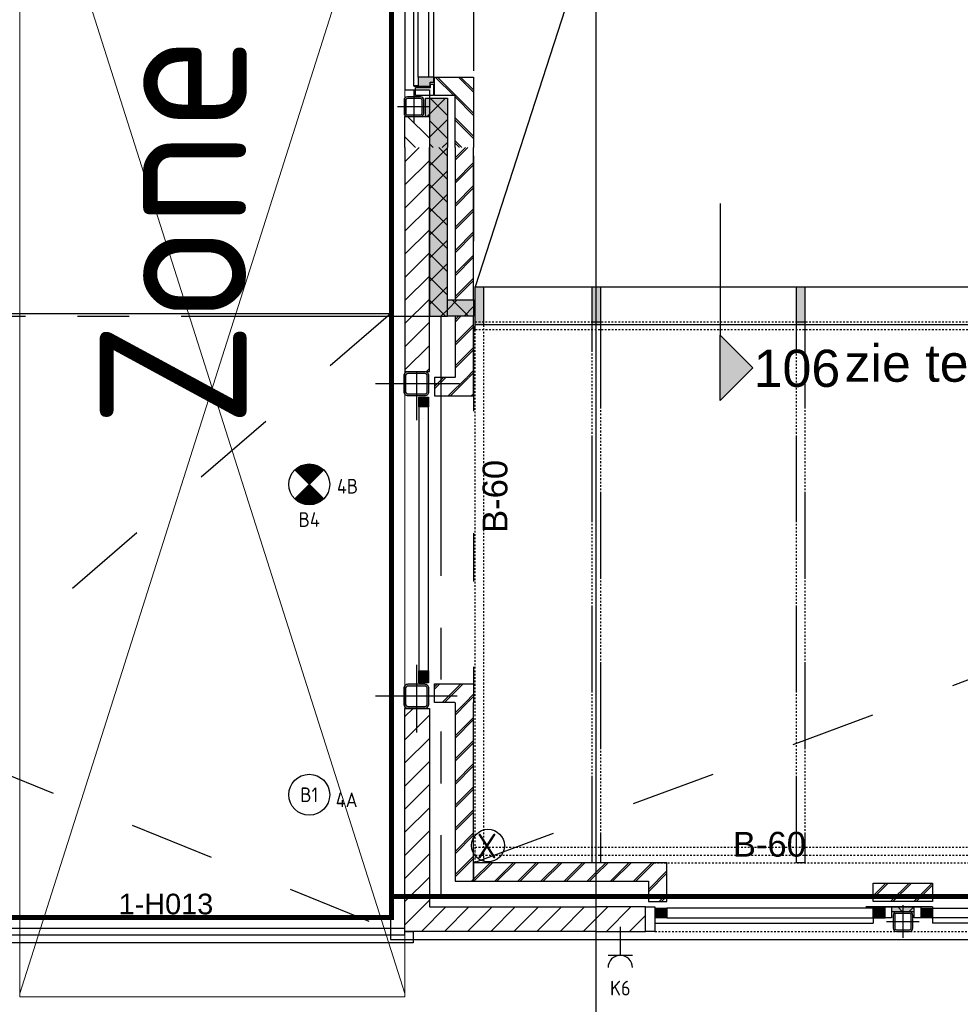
# Model space of a CAD drawing. Header units: millimetres. Extents: x -38031 to 110605, y -22066 to 88711.
# Tile 53 of 150: x 17085 to 22836, y 25034 to 31058. Entities that reach past the tile are written whole.
import ezdxf
from ezdxf.enums import TextEntityAlignment as Align

# ---------------------------------------------------------------- set-up
doc = ezdxf.new("R2010")
doc.units = ezdxf.units.MM
doc.header["$LTSCALE"] = 50
doc.set_wipeout_variables(frame=1)
for name, pattern in [('HIDDEN', [9.525, 6.35, -3.175]), ('PHANTOM', [63.5, 31.75, -6.35, 6.35, -6.35, 6.35, -6.35]), ('STYLE_01', [0.41664, 0.20828, -0.20836]), ('STYLE_06', [1.04164, 0.625, -0.20828, 0.06943, -0.13893])]:
    doc.linetypes.add(name, pattern=pattern)
for name, color, linetype in [('AB$1A---_ATTRIB025', 8, 'Continuous'), ('AB$1A---_ATTRIB050', 8, 'Continuous'), ('AL$1A---_ALGEMEEN', 8, 'Continuous'), ('AM$1A---_ARCERING', 8, 'Continuous'), ('AT$1A---_TEKST100', 8, 'Continuous'), ('Bouwkundig', 8, 'Continuous'), ('brandscheiding', 5, 'HIDDEN'), ('EL6222--', 3, 'Continuous'), ('EL6311--', 3, 'Continuous'), ('EL6311--nv', 3, 'Continuous'), ('Kastenscheiding', 4, 'PHANTOM'), ('stramien', 1, 'Continuous')]:
    doc.layers.add(name, color=color, linetype=linetype)
doc.styles.add('Arial', font='ARIAL.TTF')
doc.styles.add('Arial (bold)', font='iso.shx')
doc.styles.add('BURO-018', font='iso.shx', dxfattribs={"height": 90})
doc.styles.get("Standard").update_dxf_attribs({"font": 'iso.shx'})
pattern_1 = [(45, (0, 0), (1.41421356, -1.41421356), [])]
pattern_2 = [(45, (0, 0), (70.71068, -70.71068), []), (45, (7.07, -7.07), (70.71068, -70.71068), [])]
pattern_3 = [(45, (0, 0), (1.41421356, -1.41421356), []), (45, (0.1414, -0.1414), (1.41421356, -1.41421356), [])]
pattern_4 = [(135, (0, 0), (70.7107, 70.7107), []), (45, (299.34, -299.34), (70.7107, -70.7107), [])]
pattern_5 = [(45, (0, 0), (70.7107, -70.7107), [])]
pattern_6 = [(135, (0, 0), (1.41421356, 1.41421356), []), (45, (5.9868, -5.9868), (1.41421356, -1.41421356), [])]

# ---------------------------------------------------------------- blocks, each defined once
blk = doc.blocks.new('111304')
at = {"color": 0, "linetype": 'Continuous'}
for p, q in [((-1.5, 4.5), (1.5, 4.5)), ((0, 1), (0, 4.5))]:
    blk.add_line(p, q, dxfattribs=at)
blk.add_arc((0, 6), 1.5, 180, 0, dxfattribs=at)
at = {"color": 0, "linetype": 'Continuous', "style": 'BURO-018'}
for tag, p in [('E_GKAST', (0, 11.5)), ('E_GROEP', (0, 8.5)), ('E_SGROEP', (4.5, 8.5))]:
    blk.add_attdef(tag, text='', height=1.8, dxfattribs=at).set_placement(p, align=Align.MIDDLE)
at = {"color": 0, "linetype": 'Continuous', "style": 'BURO-018', "flags": 1}
for tag, p in [('E_VERMCODE', (13, 8.5)), ('E_MATCODE', (0, 0))]:
    blk.add_attdef(tag, text='', height=1.8, dxfattribs=at).set_placement(p, align=Align.MIDDLE)
blk = doc.blocks.new('1115B3A')
at = {"color": 0, "linetype": 'Continuous'}
blk.add_circle((0, 0), 2.5, dxfattribs=at)
at = {"color": 0, "linetype": 'Continuous', "style": 'BURO-018'}
for tag, p in [('E_GKAST', (0, 8)), ('E_GROEP', (0, 5)), ('E_SGROEP', (4.5, 5)), ('E_ARMCODE', (0, 0)), ('E_SLET', (4.5, -1))]:
    blk.add_attdef(tag, text='', height=1.8, dxfattribs=at).set_placement(p, align=Align.MIDDLE)
blk = doc.blocks.new('E00018')
at = {"color": 0, "linetype": 'Continuous'}
for p, q in [((-1.77, -1.77), (1.77, 1.77)), ((1.77, -1.77), (-1.77, 1.77))]:
    blk.add_line(p, q, dxfattribs=at)
at = {"color": 0, "linetype": 'Continuous', "const_width": 2.5}
for points in [[(-0.88, 0.88, -0.198912), (0, 1.25, -0.198912), (0.88, 0.88, -1)], [(-0.88, -0.88, 0.198912), (0, -1.25, 0.198912), (0.88, -0.88, 1)]]:
    blk.add_lwpolyline(points, format="xyb", dxfattribs=at)
blk = doc.blocks.new('1115B3A-NO1')
at = {"color": 0, "linetype": 'Continuous'}
blk.add_circle((0, 0), 2.5, dxfattribs=at)
at = {"color": 0, "zscale": 100}
blk.add_blockref('E00018', (0, 0), dxfattribs=at)
at = {"color": 0, "linetype": 'Continuous', "style": 'BURO-018'}
for tag, p in [('E_GKAST', (0, 8)), ('E_GROEP', (0, 5)), ('E_SGROEP', (4.5, 5)), ('E_ARMCODE', (0, 0)), ('E_SLET', (4.5, -1))]:
    blk.add_attdef(tag, text='', height=1.8, dxfattribs=at).set_placement(p, align=Align.MIDDLE)
blk = doc.blocks.new('st.k-150')
at = {"color": 0}
blk.add_wipeout([(-65, 64), (68.4, 64), (68.4, -69.4), (-65, -69.4)], dxfattribs=at).dxf.layer = 'AL$1A---_ALGEMEEN'
at = {"layer": 'AM$1A---_ARCERING', "linetype": 'Continuous', "lineweight": 0}
h = blk.add_hatch(color=256, dxfattribs=at)
edge = h.paths.add_edge_path()
edge.add_line((48.2, -75), (-48.2, -75))
edge.add_line((-48.2, -75), (-50, -75))
edge.add_arc((-50, -50), 25, 180, 270, ccw=False)
edge.add_line((-75, -50), (-75, -48.2))
edge.add_line((-75, -48.2), (-75, 48.2))
edge.add_line((-75, 48.2), (-75, 50))
edge.add_arc((-50, 50), 25, 90, 180, ccw=False)
edge.add_line((-50, 75), (-48.2, 75))
edge.add_line((-48.2, 75), (48.2, 75))
edge.add_line((48.2, 75), (50, 75))
edge.add_arc((50, 50), 25, 0, 90, ccw=False)
edge.add_line((75, 50), (75, 48.2))
edge.add_line((75, 48.2), (75, -48.2))
edge.add_line((75, -48.2), (75, -50))
edge.add_arc((50, -50), 25, -90, 0, ccw=False)
edge.add_line((50, -75), (48.2, -75))
edge = h.paths.add_edge_path(flags=16)
edge.add_line((48.2, -64.3), (-48.2, -64.3))
edge.add_line((-48.2, -64.3), (-49.3, -64.3))
edge.add_arc((-49.3, -49.3), 15, 180, 270, ccw=False)
edge.add_line((-64.3, -49.3), (-64.3, -48.2))
edge.add_line((-64.3, -48.2), (-64.3, 48.2))
edge.add_line((-64.3, 48.2), (-64.3, 49.3))
edge.add_arc((-49.3, 49.3), 15, 90, 180, ccw=False)
edge.add_line((-49.3, 64.3), (-48.2, 64.3))
edge.add_line((-48.2, 64.3), (48.2, 64.3))
edge.add_line((48.2, 64.3), (49.3, 64.3))
edge.add_arc((49.3, 49.3), 15, 0, 90, ccw=False)
edge.add_line((64.3, 49.3), (64.3, 48.2))
edge.add_line((64.3, 48.2), (64.3, -48.2))
edge.add_line((64.3, -48.2), (64.3, -49.3))
edge.add_arc((49.3, -49.3), 15, 270, 360, ccw=False)
edge.add_line((49.3, -64.3), (48.2, -64.3))
at = {"layer": 'AL$1A---_ALGEMEEN', "color": 0}
for p, q in [((0, 192.5), (0, -222.5)), ((250, 0), (-250, 0))]:
    blk.add_line(p, q, dxfattribs=at)
at = {"layer": 'AL$1A---_ALGEMEEN', "color": 0, "flags": 128}
blk.add_lwpolyline([(48.2, -75), (-48.2, -75), (-50, -75, -0.414214), (-75, -50), (-75, -48.2), (-75, 48.2), (-75, 50, -0.414214), (-50, 75), (-48.2, 75), (48.2, 75), (50, 75, -0.414214), (75, 50), (75, 48.2), (75, -48.2), (75, -50, -0.414214), (50, -75), (48.2, -75)], format="xyb", dxfattribs=at)
blk.add_lwpolyline([(48.2, -64.3), (-48.2, -64.3), (-49.3, -64.3, -0.414214), (-64.3, -49.3), (-64.3, -48.2), (-64.3, 48.2), (-64.3, 49.3, -0.414214), (-49.3, 64.3), (-48.2, 64.3), (48.2, 64.3), (49.3, 64.3, -0.414214), (64.3, 49.3), (64.3, 48.2), (64.3, -48.2), (64.3, -49.3, -0.414214), (49.3, -64.3)], format="xyb", close=True, dxfattribs=at)
blk = doc.blocks.new('Group-16')
at = {"color": 0}
for points in [[(-36615, 293.5), (-36739, 293.5), (-36739, 180.5), (-36501, 180.5), (-36501, 293.5)], [(-36776, -1501), (-36776, 114.5), (-36836, 114.5), (-36836, -1501)], [(-36615, -1694.5), (-36739, -1694.5), (-36739, -1581.5), (-36501, -1581.5), (-36501, -1694.5)]]:
    blk.add_wipeout(points, dxfattribs=at).dxf.layer = 'AL$1A---_ALGEMEEN'
at = {"layer": 'AM$1A---_ARCERING', "linetype": 'Continuous', "lineweight": 5}
h = blk.add_hatch(dxfattribs=at)
h.set_pattern_fill('BAKSTEEN', color=256, style=0, pattern_type=2)
h.set_pattern_definition(pattern_2)
edge = h.paths.add_edge_path()
edge.add_line((-36615, 293.5), (-36739, 293.5))
edge.add_line((-36739, 293.5), (-36739, 180.5))
edge.add_line((-36739, 180.5), (-36501, 180.5))
edge.add_line((-36501, 180.5), (-36501, 293.5))
at = {"layer": 'AM$1A---_ARCERING', "linetype": 'Continuous', "lineweight": 0}
for points in [[(-36836, 172.5), (-36776, 172.5), (-36776, 114.5), (-36836, 114.5)], [(-36836, -1501), (-36776, -1501), (-36776, -1573.5), (-36836, -1573.5)]]:
    blk.add_hatch(color=256, dxfattribs=at).paths.add_polyline_path(points)
at = {"layer": 'AM$1A---_ARCERING', "linetype": 'Continuous', "lineweight": 5}
h = blk.add_hatch(dxfattribs=at)
h.set_pattern_fill('BAKSTEEN', color=256, style=0, pattern_type=2)
h.set_pattern_definition(pattern_2)
edge = h.paths.add_edge_path()
edge.add_line((-36615, -1694.5), (-36739, -1694.5))
edge.add_line((-36739, -1694.5), (-36739, -1581.5))
edge.add_line((-36739, -1581.5), (-36501, -1581.5))
edge.add_line((-36501, -1581.5), (-36501, -1694.5))
at = {"layer": 'AL$1A---_ALGEMEEN', "color": 0}
for p, q in [((-36588, 255.5), (-37067, 255.5)), ((-36836, 114.5), (-36836, -1501)), ((-36776, -1501), (-36776, 114.5))]:
    blk.add_line(p, q, dxfattribs=at)
for points in [[(-36615, 293.5), (-36739, 293.5), (-36739, 180.5), (-36501, 180.5), (-36501, 293.5)], [(-36615, -1694.5), (-36739, -1694.5), (-36739, -1581.5), (-36501, -1581.5), (-36501, -1694.5)]]:
    blk.add_lwpolyline(points, dxfattribs=at)
for points in [[(-36836, 172.5), (-36776, 172.5), (-36776, 114.5), (-36836, 114.5)], [(-36836, -1501), (-36776, -1501), (-36776, -1573.5), (-36836, -1573.5)]]:
    blk.add_lwpolyline(points, close=True, dxfattribs=at)
for p in [(-36851, 255.5), (-36851, -1656.5)]:
    blk.add_blockref('st.k-150', p, dxfattribs=at)
blk = doc.blocks.new('Group-24')
at = {"layer": 'AL$1A---_ALGEMEEN', "color": 0, "lineweight": 5}
for p, q in [((-36921, -3475), (-39276, 3935)), ((-36921, 3935), (-39276, -3475))]:
    blk.add_line(p, q, dxfattribs=at)
blk = doc.blocks.new('Group-25')
at = {"layer": 'AL$1A---_ALGEMEEN', "color": 0, "lineweight": 5}
blk.add_lwpolyline([(-39276, 5027), (-36921, 5027), (-36921, -3495), (-39276, -3495)], close=True, dxfattribs=at)
at = {"layer": 'AL$1A---_ALGEMEEN', "color": 0}
blk.add_blockref('Group-24', (0, 0), dxfattribs=at)
blk = doc.blocks.new('Group-32')
at = {"color": 0}
blk.add_wipeout([(-36491, 14034.992), (-32077, 14034.992), (-32077, 614.992), (-36491, 614.992), (-36491, 848.992), (-32311, 848.992), (-32311, 13800.992), (-36491, 13800.992)], dxfattribs=at).dxf.layer = 'AL$1A---_ALGEMEEN'
at = {"layer": 'AM$1A---_ARCERING', "linetype": 'Continuous', "lineweight": 0}
for points in [[(-36491, 848.992), (-36441, 848.992), (-36441, 614.992), (-36491, 614.992)], [(-35776, 848.992), (-35726, 848.992), (-35726, 614.992), (-35776, 614.992)], [(-34526, 848.992), (-34476, 848.992), (-34476, 614.992), (-34526, 614.992)]]:
    blk.add_hatch(color=256, dxfattribs=at).paths.add_polyline_path(points)
at = {"layer": 'AL$1A---_ALGEMEEN', "color": 0}
blk.add_line((-32311, 13800.992), (-36491, 848.992), dxfattribs=at)
for points in [[(-36491, 14034.992), (-32077, 14034.992), (-32077, 614.992), (-36491, 614.992), (-36491, 848.992), (-32311, 848.992), (-32311, 13800.992), (-36491, 13800.992)], [(-36491, 848.992), (-36441, 848.992), (-36441, 614.992), (-36491, 614.992)], [(-35776, 848.992), (-35726, 848.992), (-35726, 614.992), (-35776, 614.992)], [(-34526, 848.992), (-34476, 848.992), (-34476, 614.992), (-34526, 614.992)]]:
    blk.add_lwpolyline(points, close=True, dxfattribs=at)
blk = doc.blocks.new('zijdetail staalkozijn 2kops')
at = {"layer": 'AM$1A---_ARCERING', "linetype": 'Continuous', "lineweight": 0}
blk.add_hatch(color=256, dxfattribs=at).paths.add_polyline_path([(-72.5, -278), (0, -278), (0, -338), (-72.5, -338)])
at = {"layer": 'AL$1A---_ALGEMEEN', "color": 0}
blk.add_lwpolyline([(-72.5, -278), (0, -278), (0, -338), (-72.5, -338)], close=True, dxfattribs=at)
at = {"color": 0}
blk.add_wipeout([(-72.5, -420), (-130, -420), (-130, -270), (-72.5, -270)], dxfattribs=at).dxf.layer = 'AL$1A---_ALGEMEEN'
at = {"layer": 'AL$1A---_ALGEMEEN', "color": 0}
blk.add_lwpolyline([(-72.5, -420), (-130, -420), (-130, -270), (-72.5, -270)], close=True, dxfattribs=at)
blk = doc.blocks.new('st.k-120x120')
at = {"layer": 'AM$1A---_ARCERING', "linetype": 'Continuous', "lineweight": 0}
h = blk.add_hatch(color=256, dxfattribs=at)
edge = h.paths.add_edge_path()
edge.add_line((-40, -60), (40, -60))
edge.add_arc((40, -40), 20, 270, 360)
edge.add_line((60, -40), (60, 40))
edge.add_arc((40, 40), 20, 0, 90)
edge.add_line((40, 60), (-40, 60))
edge.add_arc((-40, 40), 20, 90, 180)
edge.add_line((-60, 40), (-60, -40))
edge.add_arc((-40, -40), 20, 180, 270)
edge = h.paths.add_edge_path(flags=16)
edge.add_line((-40, -50), (40, -50))
edge.add_arc((40, -40), 10, 270, 360)
edge.add_line((50, -40), (50, 40))
edge.add_arc((40, 40), 10, 0, 90)
edge.add_line((40, 50), (-40, 50))
edge.add_arc((-40, 40), 10, 90, 180)
edge.add_line((-50, 40), (-50, -40))
edge.add_arc((-40, -40), 10, 180, 270)
at = {"layer": 'AL$1A---_ALGEMEEN', "color": 0}
for p, q in [((0, 100), (0, -100)), ((-100, 0), (100, 0))]:
    blk.add_line(p, q, dxfattribs=at)
at = {"layer": 'AL$1A---_ALGEMEEN', "color": 0, "flags": 128}
blk.add_lwpolyline([(-40, -60), (40, -60, 0.414214), (60, -40), (60, 40, 0.414214), (40, 60), (-40, 60, 0.414214), (-60, 40), (-60, -40, 0.414214), (-40, -60, 0.414214)], format="xyb", dxfattribs=at)
blk.add_lwpolyline([(-40, -50), (40, -50, 0.414214), (50, -40), (50, 40, 0.414214), (40, 50), (-40, 50, 0.414214), (-50, 40), (-50, -40, 0.414214)], format="xyb", close=True, dxfattribs=at)
blk = doc.blocks.new('31x_staal-Ent-2x mk111-p')
at = {"layer": 'AM$1A---_ARCERING', "linetype": 'Continuous', "lineweight": 0}
for points in [[(-1552.5, -278), (-1625, -278), (-1625, -338), (-1552.5, -338)], [(-1512.5, -270), (-1374.5, -270), (-1374.5, -300), (-1512.5, -300)], [(-1334.5, -278), (-1262, -278), (-1262, -338), (-1334.5, -338)]]:
    blk.add_hatch(color=256, dxfattribs=at).paths.add_polyline_path(points)
at = {"layer": 'AM$1A---_ARCERING', "linetype": 'Continuous', "lineweight": 5}
h = blk.add_hatch(dxfattribs=at)
h.set_pattern_fill('ISOLATIE', color=256, style=0, pattern_type=2)
h.set_pattern_definition(pattern_4)
h.paths.add_polyline_path([(-1512.5, -270), (-1374.5, -270), (-1374.5, -300), (-1512.5, -300)])
at = {"layer": 'AL$1A---_ALGEMEEN', "color": 0}
for p, q in [((-1262, -270), (-1671, -270)), ((-1625, -270), (-1625, -370)), ((-1262, -270), (-1262, -370)), ((-3020, -370), (-1625, -370))]:
    blk.add_line(p, q, dxfattribs=at)
for points in [[(-1625, -278), (-2887, -278), (-2887, -338), (-1625, -338)], [(-1552.5, -278), (-1625, -278), (-1625, -338), (-1552.5, -338)], [(-1512.5, -270), (-1374.5, -270), (-1374.5, -300), (-1512.5, -300)], [(-1334.5, -278), (-1262, -278), (-1262, -338), (-1334.5, -338)], [(-1262, -278), (0, -278), (0, -338), (-1262, -338)]]:
    blk.add_lwpolyline(points, close=True, dxfattribs=at)
at = {"color": 0}
for points in [[(-3000, -238), (-2887, -238), (-2887, 0), (-3318.5, 0), (-3318.5, -113), (-3000, -113)], [(113, -238), (0, -238), (0, 0), (431.5, 0), (431.5, -113), (113, -113)], [(-1625, -125), (-1262, -125), (-1262, -238), (-1625, -238)]]:
    blk.add_wipeout(points, dxfattribs=at).dxf.layer = 'AL$1A---_ALGEMEEN'
at = {"layer": 'AM$1A---_ARCERING', "linetype": 'Continuous', "lineweight": 5}
h = blk.add_hatch(dxfattribs=at)
h.set_pattern_fill('BAKSTEEN', color=256, style=0, pattern_type=2)
h.set_pattern_definition(pattern_2)
h.paths.add_polyline_path([(-3000, -238), (-2887, -238), (-2887, 0), (-3318.5, 0), (-3318.5, -113), (-3000, -113)])
h = blk.add_hatch(dxfattribs=at)
h.set_pattern_fill('BAKSTEEN', color=256, style=0, pattern_type=2)
h.set_pattern_definition(pattern_2)
h.paths.add_polyline_path([(113, -238), (0, -238), (0, 0), (431.5, 0), (431.5, -113), (113, -113)])
h = blk.add_hatch(dxfattribs=at)
h.set_pattern_fill('BAKSTEEN', color=256, style=0, pattern_type=2)
h.set_pattern_definition(pattern_2)
h.paths.add_polyline_path([(-1625, -125), (-1262, -125), (-1262, -238), (-1625, -238)])
at = {"layer": 'AL$1A---_ALGEMEEN', "color": 0, "linetype": 'STYLE_01'}
blk.add_line((-2965, 0), (103, 0), dxfattribs=at)
at = {"layer": 'AL$1A---_ALGEMEEN', "color": 0, "flags": 128}
for points in [[(-3000, -238), (-2887, -238), (-2887, 0), (-3318.5, 0)], [(113, -238), (0, -238), (0, 0), (431.5, 0)], [(-3318.5, -113), (-3000, -113), (-3000, -238)], [(431.5, -113), (113, -113), (113, -238)]]:
    blk.add_lwpolyline(points, dxfattribs=at)
at = {"layer": 'AL$1A---_ALGEMEEN', "color": 0}
blk.add_lwpolyline([(-1625, -125), (-1262, -125), (-1262, -238), (-1625, -238)], close=True, dxfattribs=at)
blk.add_blockref('st.k-120x120', (-1443.5, -360), dxfattribs=at)
at = {"layer": 'AL$1A---_ALGEMEEN', "color": 0, "xscale": -1}
blk.add_blockref('zijdetail staalkozijn 2kops', (0, 0), dxfattribs=at)
at = {"layer": 'AL$1A---_ALGEMEEN', "color": 0, "linetype": 'STYLE_01'}
blk.add_line((-2959.5, -420), (72.5, -420), dxfattribs=at)
at = {"layer": 'AL$1A---_ALGEMEEN', "color": 0}
blk.add_line((133, -370), (-1262, -370), dxfattribs=at)
at = {"color": 0}
for points in [[(-1552.5, -270), (-1512.5, -270), (-1512.5, -338), (-1552.5, -338)], [(-1374.5, -270), (-1334.5, -270), (-1334.5, -338), (-1374.5, -338)]]:
    blk.add_wipeout(points, dxfattribs=at).dxf.layer = 'AL$1A---_ALGEMEEN'
at = {"layer": 'AL$1A---_ALGEMEEN', "color": 0}
for points in [[(-1552.5, -270), (-1512.5, -270), (-1512.5, -338), (-1552.5, -338)], [(-1374.5, -270), (-1334.5, -270), (-1334.5, -338), (-1374.5, -338)]]:
    blk.add_lwpolyline(points, close=True, dxfattribs=at)
blk.add_blockref('zijdetail staalkozijn 2kops', (-2887, 0), dxfattribs=at)
at = {"color": 0}
blk.add_wipeout([(130, -270), (431.5, -270), (431.5, -420), (130, -420)], dxfattribs=at).dxf.layer = 'AL$1A---_ALGEMEEN'
at = {"layer": 'AM$1A---_ARCERING', "linetype": 'Continuous', "lineweight": 5}
h = blk.add_hatch(dxfattribs=at)
h.set_pattern_fill('KALKZANDSTEEN', color=256, style=0, pattern_type=2)
h.set_pattern_definition(pattern_5)
h.paths.add_polyline_path([(130, -270), (431.5, -270), (431.5, -420), (130, -420)])
at = {"layer": 'AL$1A---_ALGEMEEN', "color": 0}
blk.add_line((130, -270), (431.5, -270), dxfattribs=at)
at = {"layer": 'AL$1A---_ALGEMEEN', "color": 0, "flags": 128}
blk.add_lwpolyline([(431.5, -420), (130, -420), (130, -270)], dxfattribs=at)
at = {"color": 0}
blk.add_wipeout([(-3017, -270), (-3318.5, -270), (-3318.5, -420), (-3017, -420)], dxfattribs=at).dxf.layer = 'AL$1A---_ALGEMEEN'
at = {"layer": 'AM$1A---_ARCERING', "linetype": 'Continuous', "lineweight": 5}
h = blk.add_hatch(dxfattribs=at)
h.set_pattern_fill('KALKZANDSTEEN', color=256, style=0, pattern_type=2)
h.set_pattern_definition(pattern_5)
h.paths.add_polyline_path([(-3017, -270), (-3318.5, -270), (-3318.5, -420), (-3017, -420)])
at = {"layer": 'AL$1A---_ALGEMEEN', "color": 0}
blk.add_line((-3017, -270), (-3318.5, -270), dxfattribs=at)
at = {"layer": 'AL$1A---_ALGEMEEN', "color": 0, "flags": 128}
blk.add_lwpolyline([(-3318.5, -420), (-3017, -420), (-3017, -270)], dxfattribs=at)
blk = doc.blocks.new('zijdetail kozijn midden')
at = {"color": 0}
blk.add_wipeout([(113, -117), (63, -117), (63, -25), (44, -25), (44, -7), (113, -7), (113, -25), (113, -57), (113, -71.9)], dxfattribs=at).dxf.layer = 'AL$1A---_ALGEMEEN'
at = {"layer": 'AM$1A---_ARCERING', "linetype": 'Continuous', "lineweight": 0}
blk.add_hatch(color=256, dxfattribs=at).paths.add_polyline_path([(54.2, -100), (54.2, -128), (56, -128), (56, -28), (31, -28), (31, -5), (0, -5), (0, -100), (22, -100)])
at = {"layer": 'AL$1A---_ALGEMEEN', "color": 0}
for points in [[(54.2, -100), (54.2, -128), (56, -128), (56, -28), (31, -28), (31, -5), (0, -5), (0, -100), (22, -100)], [(113, -117), (63, -117), (63, -25), (44, -25), (44, -7), (113, -7), (113, -25), (113, -57), (113, -71.9)]]:
    blk.add_lwpolyline(points, close=True, dxfattribs=at)
blk = doc.blocks.new('31x_staal-bg-2x mk124-p')
at = {"layer": 'AM$1A---_ARCERING', "linetype": 'Continuous', "lineweight": 0}
blk.add_hatch(color=256, dxfattribs=at).paths.add_polyline_path([(-3017, -270), (-3017, -295), (-3128.5, -295), (-3128.5, -270), (-3318.5, -270), (-3318.5, -160), (-3017, -160)])
at = {"layer": 'AM$1A---_ARCERING', "linetype": 'Continuous', "lineweight": 5}
h = blk.add_hatch(dxfattribs=at)
h.set_pattern_fill('ISOLATIE', color=256, style=0, pattern_type=2)
h.set_pattern_definition(pattern_4)
h.paths.add_polyline_path([(-3017, -270), (-3017, -295), (-3128.5, -295), (-3128.5, -270), (-3318.5, -270), (-3318.5, -160), (-3017, -160)])
at = {"layer": 'AL$1A---_ALGEMEEN', "color": 0, "flags": 128}
for points in [[(-3318.5, -160), (-3017, -160), (-3017, -270)], [(-3017, -270), (-3017, -295), (-3128.5, -295), (-3128.5, -270), (-3318.5, -270)]]:
    blk.add_lwpolyline(points, dxfattribs=at)
at = {"layer": 'AL$1A---_ALGEMEEN', "color": 0}
for points in [[(-1625, -276), (-2887, -276), (-2887, -338), (-1625, -338)], [(-1262, -276), (0, -276), (0, -338), (-1262, -338)]]:
    blk.add_lwpolyline(points, close=True, dxfattribs=at)
at = {"layer": 'AL$1A---_ALGEMEEN', "color": 0, "xscale": -1}
blk.add_blockref('zijdetail kozijn midden', (-2887, -238), dxfattribs=at)
at = {"layer": 'AL$1A---_ALGEMEEN', "color": 0}
blk.add_blockref('zijdetail kozijn midden', (0, -238), dxfattribs=at)
for p, q in [((0, -243), (-1262, -243)), ((-2941.2, -366), (-1570.8, -366)), ((54.2, -366), (-1316.2, -366))]:
    blk.add_line(p, q, dxfattribs=at)
blk.add_lwpolyline([(-3318.5, -270), (-2965, -270), (-2965, -420), (-1547, -420.1), (78, -420), (78, -270), (431.5, -270)], dxfattribs=at)
at = {"color": 0}
for points in [[(0, -238), (0, 0), (431.5, 0), (431.5, -113), (113, -113), (113, -238)], [(-1625, -125), (-1262, -125), (-1262, -238), (-1625, -238)], [(-3128.5, -270), (-3318.5, -270), (-3318.5, -420), (-3128.5, -420)]]:
    blk.add_wipeout(points, dxfattribs=at).dxf.layer = 'AL$1A---_ALGEMEEN'
at = {"layer": 'AM$1A---_ARCERING', "linetype": 'Continuous', "lineweight": 5}
h = blk.add_hatch(dxfattribs=at)
h.set_pattern_fill('BAKSTEEN', color=256, style=0, pattern_type=2)
h.set_pattern_definition(pattern_2)
h.paths.add_polyline_path([(0, -238), (0, 0), (431.5, 0), (431.5, -113), (113, -113), (113, -238)])
h = blk.add_hatch(dxfattribs=at)
h.set_pattern_fill('BAKSTEEN', color=256, style=0, pattern_type=2)
h.set_pattern_definition(pattern_2)
h.paths.add_polyline_path([(-1625, -125), (-1262, -125), (-1262, -238), (-1625, -238)])
at = {"layer": 'AM$1A---_ARCERING', "linetype": 'Continuous', "lineweight": 0}
for points in [[(431.5, -270), (241.5, -270), (241.5, -295), (130, -295), (130, -160), (431.5, -160)], [(-1512, -263), (-1375, -263), (-1375, -300), (-1512, -300)]]:
    blk.add_hatch(color=256, dxfattribs=at).paths.add_polyline_path(points)
at = {"layer": 'AM$1A---_ARCERING', "linetype": 'Continuous', "lineweight": 5}
h = blk.add_hatch(dxfattribs=at)
h.set_pattern_fill('ISOLATIE', color=256, style=0, pattern_type=2)
h.set_pattern_definition(pattern_4)
edge = h.paths.add_edge_path()
edge.add_line((431.5, -270), (241.5, -270))
edge.add_line((241.5, -270), (241.5, -295))
edge.add_line((241.5, -295), (130, -295))
edge.add_line((130, -295), (130, -160))
edge.add_line((130, -160), (431.5, -160))
h = blk.add_hatch(dxfattribs=at)
h.set_pattern_fill('KALKZANDSTEEN', color=256, style=0, pattern_type=2)
h.set_pattern_definition(pattern_5)
h.paths.add_polyline_path([(-3128.5, -270), (-3318.5, -270), (-3318.5, -420), (-3128.5, -420)])
h = blk.add_hatch(dxfattribs=at)
h.set_pattern_fill('ISOLATIE', color=256, style=0, pattern_type=2)
h.set_pattern_definition(pattern_4)
h.paths.add_polyline_path([(-1512, -263), (-1375, -263), (-1375, -300), (-1512, -300)])
at = {"layer": 'AL$1A---_ALGEMEEN', "color": 0}
for p, q in [((-3128.5, -270), (-3318.5, -270)), ((-2887, -243), (-1625, -243))]:
    blk.add_line(p, q, dxfattribs=at)
at = {"layer": 'AL$1A---_ALGEMEEN', "color": 0, "flags": 128}
for points in [[(0, -238), (0, 0), (431.5, 0)], [(431.5, -113), (113, -113), (113, -238), (0, -238)], [(-3318.5, -420), (-3128.5, -420), (-3128.5, -270)]]:
    blk.add_lwpolyline(points, dxfattribs=at)
at = {"layer": 'AL$1A---_ALGEMEEN', "color": 0}
for points in [[(-1625, -125), (-1262, -125), (-1262, -238), (-1625, -238)], [(-1512, -263), (-1375, -263), (-1375, -300), (-1512, -300)]]:
    blk.add_lwpolyline(points, close=True, dxfattribs=at)
blk.add_lwpolyline([(431.5, -270), (241.5, -270), (241.5, -295), (130, -295), (130, -160), (431.5, -160)], dxfattribs=at)
at = {"layer": 'AL$1A---_ALGEMEEN', "color": 0, "rotation": 90}
blk.add_blockref('st.k-120x120', (-1443.5, -365), dxfattribs=at)
at = {"layer": 'AL$1A---_ALGEMEEN', "color": 0}
blk.add_blockref('zijdetail kozijn midden', (-1625, -238), dxfattribs=at)
at = {"layer": 'AL$1A---_ALGEMEEN', "color": 0, "xscale": -1}
blk.add_blockref('zijdetail kozijn midden', (-1262, -238), dxfattribs=at)
at = {"color": 0}
for points in [[(-2887, -238), (-2887, 0), (-3318.5, 0), (-3318.5, -113), (-3000, -113), (-3000, -238)], [(241.5, -270), (431.5, -270), (431.5, -420), (241.5, -420)]]:
    blk.add_wipeout(points, dxfattribs=at).dxf.layer = 'AL$1A---_ALGEMEEN'
at = {"layer": 'AM$1A---_ARCERING', "linetype": 'Continuous', "lineweight": 5}
h = blk.add_hatch(dxfattribs=at)
h.set_pattern_fill('BAKSTEEN', color=256, style=0, pattern_type=2)
h.set_pattern_definition(pattern_2)
h.paths.add_polyline_path([(-2887, -238), (-2887, 0), (-3318.5, 0), (-3318.5, -113), (-3000, -113), (-3000, -238)])
h = blk.add_hatch(dxfattribs=at)
h.set_pattern_fill('KALKZANDSTEEN', color=256, style=0, pattern_type=2)
h.set_pattern_definition(pattern_5)
h.paths.add_polyline_path([(241.5, -270), (431.5, -270), (431.5, -420), (241.5, -420)])
at = {"layer": 'AL$1A---_ALGEMEEN', "color": 0}
blk.add_line((241.5, -270), (431.5, -270), dxfattribs=at)
at = {"layer": 'AL$1A---_ALGEMEEN', "color": 0, "flags": 128}
for points in [[(-2887, -238), (-2887, 0), (-3318.5, 0)], [(-3318.5, -113), (-3000, -113), (-3000, -238), (-2887, -238)], [(431.5, -420), (241.5, -420), (241.5, -270)]]:
    blk.add_lwpolyline(points, dxfattribs=at)
at = {"layer": 'AL$1A---_ALGEMEEN', "color": 0, "xscale": -1}
blk.add_blockref('st.k-120x120', (-3068.5, -365), dxfattribs=at)
at = {"layer": 'AL$1A---_ALGEMEEN', "color": 0}
blk.add_blockref('st.k-120x120', (181.5, -365), dxfattribs=at)
at = {"color": 0}
blk.add_wipeout([(-1581, -245), (-1306, -245), (-1306, -263), (-1581, -263)], dxfattribs=at).dxf.layer = 'AL$1A---_ALGEMEEN'
at = {"layer": 'AM$1A---_ARCERING', "linetype": 'Continuous', "lineweight": 5}
h = blk.add_hatch(dxfattribs=at)
h.set_pattern_fill('1_100_LICHTE_WAND__', color=256, style=0, pattern_type=2)
h.set_pattern_definition([(0, (0, 0), (2e-14, -250), []), (0, (2e-15, -25), (2e-14, -250), []), (0, (3e-15, -50), (2e-14, -250), []), (0, (5e-15, -75), (2e-14, -250), []), (0, (6e-15, -100), (2e-14, -250), []), (0, (3e-14, -500), (2e-14, -250), [])])
h.paths.add_polyline_path([(-1581, -245), (-1306, -245), (-1306, -263), (-1581, -263)])
at = {"layer": 'AL$1A---_ALGEMEEN', "color": 0}
blk.add_lwpolyline([(-1581, -245), (-1306, -245), (-1306, -263), (-1581, -263)], close=True, dxfattribs=at)
blk = doc.blocks.new('txt-brandw.60')
at = {"color": 0}
blk.add_wipeout([(-223.3, -118.5), (223.3, -118.5), (223.3, 124.9), (-223.3, 124.9)], dxfattribs=at).dxf.layer = 'AL$1A---_ALGEMEEN'
at = {"layer": 'AT$1A---_TEKST100', "insert": (0, -112.2), "char_height": 151.525, "attachment_point": 8, "line_spacing_factor": 0.967741, "style": 'Arial'}
blk.add_mtext('{\\C256;\\lB-60}', dxfattribs=at)
blk = doc.blocks.new('Callout-1')
at = {"layer": 'AL$1A---_ALGEMEEN', "color": 0}
for p, q in [((0, 317.5), (0, 0)), ((0, 0), (700, 0))]:
    blk.add_line(p, q, dxfattribs=at)
at = {"layer": 'AL$1A---_ALGEMEEN', "color": 0, "lineweight": 25}
blk.add_line((684.1, 0), (700, 0), dxfattribs=at)
blk.add_solid([(700, 0), (541.2, -42.5), (541.2, 42.5)], dxfattribs=at)
at = {"color": 0}
blk.add_wipeout([(571.5, 377.2), (571.5, 2223.9), (-158.8, 2223.9), (-158.8, 377.2)], dxfattribs=at).dxf.layer = 'AL$1A---_ALGEMEEN'
at = {"layer": 'AT$1A---_TEKST100', "insert": (509.9, 377.2), "char_height": 227.287, "width": 1846.746, "attachment_point": 3, "rotation": 270, "line_spacing_factor": 0.967741, "style": 'Arial'}
blk.add_mtext('{\\C256;\\lzie tekening W-611}', dxfattribs=at)
blk = doc.blocks.new('21x_zaagwerk')
at = {"layer": 'AL$1A---_ALGEMEEN', "color": 0}
blk.add_circle((0, 0), 100, dxfattribs=at)
at = {"layer": 'AT$1A---_TEKST100', "insert": (-67.8, 73.6), "char_height": 151.525, "attachment_point": 1, "line_spacing_factor": 0.967741, "style": 'Arial (bold)'}
blk.add_mtext('{\\C256;\\lX}', dxfattribs=at)
blk = doc.blocks.new('hekmerk')
at = {"layer": 'AL$1A---_ALGEMEEN', "color": 0, "style": 'Arial'}
blk.add_attdef('stramiennummer', text='', height=126.3, dxfattribs=at).set_placement((0, 0), align=Align.BOTTOM_CENTER)
blk = doc.blocks.new('drsnd pijl')
at = {"layer": 'AM$1A---_ARCERING', "linetype": 'Continuous', "lineweight": 0}
blk.add_hatch(color=256, dxfattribs=at).paths.add_polyline_path([(1005, 442.5), (200, 442.5), (0, 242.5), (-200, 442.5), (200, 442.5)])
at = {"layer": 'AL$1A---_ALGEMEEN', "color": 0}
blk.add_lwpolyline([(1005, 442.5), (200, 442.5), (0, 242.5), (-200, 442.5), (200, 442.5)], dxfattribs=at)
at = {"layer": 'AL$1A---_ALGEMEEN', "color": 0, "style": 'Arial'}
blk.add_attdef('peil', text='', height=227.3, rotation=90, dxfattribs=at).set_placement((170, -290.5), align=Align.BOTTOM_LEFT)
at = {"layer": 'AL$1A---_ALGEMEEN', "color": 0, "flags": 1}
blk.add_attdef('onderdeel', (-200, -699.6), '', height=227.3, dxfattribs=at)
blk = doc.blocks.new('Group-85')
at = {"layer": 'AL$1A---_ALGEMEEN', "color": 0, "linetype": 'STYLE_01'}
for points in [[(-36491, 635), (-28230, 635), (-28230, 585), (-36491, 585)], [(-36491, 635), (-36441, 635), (-36441, -2675), (-36491, -2675)], [(-35776, 635), (-35726, 635), (-35726, -2675), (-35776, -2675)], [(-34526, 635), (-34476, 635), (-34476, -2675), (-34526, -2675)], [(-36491, -2580), (-28230, -2580), (-28230, -2630), (-36491, -2630)]]:
    blk.add_lwpolyline(points, close=True, dxfattribs=at)
blk = doc.blocks.new('Group-86')
at = {"layer": 'AL$1A---_ALGEMEEN', "color": 0}
blk.add_blockref('Group-85', (0, 0), dxfattribs=at)
blk = doc.blocks.new('200254 W 210e 19-03-2008')
at = {"layer": 'AL$1A---_ALGEMEEN', "xscale": 0.02, "yscale": 0.02, "zscale": 0.02}
blk.add_blockref('Group-32', (20161.97, 3587.45), dxfattribs=at)
blk.add_wipeout([(19451.63, 3528.55), (19451.63, 3525.55), (19423.55, 3525.55), (19423.55, 3552.82), (19426.55, 3552.82), (19426.55, 3528.55)]).dxf.layer = 'AL$1A---_ALGEMEEN'
at = {"layer": 'AM$1A---_ARCERING', "linetype": 'Continuous', "lineweight": 5}
h = blk.add_hatch(dxfattribs=at)
h.set_pattern_fill('KALKZANDSTEEN', color=256, style=0, pattern_type=2)
h.set_pattern_definition(pattern_1)
h.paths.add_polyline_path([(19451.63, 3528.55), (19451.63, 3525.55), (19423.55, 3525.55), (19423.55, 3552.82), (19426.55, 3552.82), (19426.55, 3528.55)])
at = {"layer": 'AL$1A---_ALGEMEEN'}
blk.add_lwpolyline([(19451.63, 3528.55), (19451.63, 3525.55), (19423.55, 3525.55), (19423.55, 3552.82), (19426.55, 3552.82), (19426.55, 3528.55)], close=True, dxfattribs=at)
at = {"layer": 'AL$1A---_ALGEMEEN', "xscale": 0.02, "yscale": 0.02, "zscale": 0.02}
blk.add_blockref('Group-16', (20161.97, 3587.45), dxfattribs=at)
blk.add_wipeout([(19431.95, 3533.95), (19431.95, 3531.69), (19455.59, 3531.69), (19455.59, 3533.95)]).dxf.layer = 'AL$1A---_ALGEMEEN'
at = {"layer": 'AM$1A---_ARCERING', "linetype": 'Continuous', "lineweight": 5}
h = blk.add_hatch(dxfattribs=at)
h.set_pattern_fill('BAKSTEEN', color=256, style=0, pattern_type=2)
h.set_pattern_definition(pattern_3)
h.paths.add_polyline_path([(19431.95, 3533.95), (19431.95, 3531.69), (19455.59, 3531.69), (19455.59, 3533.95)])
at = {"layer": 'AL$1A---_ALGEMEEN', "linetype": 'STYLE_01'}
blk.add_line((19431.94, 3912.08), (19431.94, 3555.82), dxfattribs=at)
at = {"layer": 'AL$1A---_ALGEMEEN'}
blk.add_line((19455.59, 3533.95), (19431.95, 3533.95), dxfattribs=at)
at = {"layer": 'AL$1A---_ALGEMEEN', "flags": 128}
blk.add_lwpolyline([(19431.95, 3533.95), (19431.95, 3531.69), (19455.59, 3531.69)], dxfattribs=at)
at = {"layer": 'AL$1A---_ALGEMEEN', "xscale": 0.02, "yscale": 0.02, "zscale": 0.02}
blk.add_blockref('Group-25', (20161.97, 3587.45), dxfattribs=at)
at = {"layer": 'AL$1A---_ALGEMEEN', "linetype": 'STYLE_01'}
for p, q in [((19235.75, 3601.15), (19421.28, 3525.94)), ((19241.05, 3444.95), (19421.77, 3601.15))]:
    blk.add_line(p, q, dxfattribs=at)
at = {"layer": 'AL$1A---_ALGEMEEN'}
for p, q in [((19319.25, 3525.94), (19423.57, 3525.94)), ((19353.03, 3525.95), (19423.55, 3525.95)), ((19353.03, 3525.15), (19423.55, 3525.15))]:
    blk.add_line(p, q, dxfattribs=at)
at = {"layer": 'AL$1A---_ALGEMEEN', "flags": 128}
blk.add_lwpolyline([(19423.55, 3525.15), (19423.55, 3525.55), (19424.55, 3525.55), (19424.55, 3524.15), (19353.03, 3524.15)], dxfattribs=at)
at = {"layer": 'AL$1A---_ALGEMEEN', "xscale": 0.02, "yscale": 0.02, "zscale": 0.02, "rotation": 270}
blk.add_blockref('31x_staal-bg-2x mk124-p', (19431.95, 3630.08), dxfattribs=at)
at = {"layer": 'AL$1A---_ALGEMEEN', "xscale": 0.02, "yscale": 0.02, "zscale": 0.02}
blk.add_blockref('31x_staal-Ent-2x mk111-p', (19513.32, 3533.95), dxfattribs=at)
at = {"layer": 'AL$1A---_ALGEMEEN'}
ref = blk.add_blockref('hekmerk', (19394.33, 3526.88), dxfattribs=dict(at, xscale=0.02, yscale=0.02, zscale=0.02))
ref.add_attrib('stramiennummer', '1-H013', dxfattribs={"layer": 'AB$1A---_ATTRIB025', "height": 2.525, "style": 'Arial'}).set_placement((19394.33, 3526.88), align=Align.BOTTOM_CENTER)
blk.add_wipeout([(19431.95, 3531.69), (19431.95, 3553.56), (19429.69, 3553.56), (19429.69, 3531.69)]).dxf.layer = 'AL$1A---_ALGEMEEN'
at = {"layer": 'AM$1A---_ARCERING', "linetype": 'Continuous', "lineweight": 0}
blk.add_hatch(color=256, dxfattribs=at).paths.add_polyline_path([(19428.75, 3600.82), (19428.75, 3621.45), (19426.55, 3621.45), (19426.55, 3600.82)])
at = {"layer": 'AM$1A---_ARCERING', "linetype": 'Continuous', "lineweight": 5}
h = blk.add_hatch(dxfattribs=at)
h.set_pattern_fill('ISOLATIE', color=256, style=0, pattern_type=2)
h.set_pattern_definition(pattern_6)
h.paths.add_polyline_path([(19428.75, 3600.82), (19428.75, 3621.45), (19426.55, 3621.45), (19426.55, 3600.82)])
h = blk.add_hatch(dxfattribs=at)
h.set_pattern_fill('BAKSTEEN', color=256, style=0, pattern_type=2)
h.set_pattern_definition(pattern_3)
h.paths.add_polyline_path([(19431.95, 3531.69), (19431.95, 3553.56), (19429.69, 3553.56), (19429.69, 3531.69)])
at = {"layer": 'AL$1A---_ALGEMEEN'}
for p, q in [((19428.75, 3600.82), (19428.75, 3621.45)), ((19431.95, 3531.69), (19431.95, 3553.56))]:
    blk.add_line(p, q, dxfattribs=at)
at = {"layer": 'AL$1A---_ALGEMEEN', "flags": 128}
for points in [[(19426.55, 3621.45), (19426.55, 3600.82), (19428.75, 3600.82)], [(19429.69, 3553.56), (19429.69, 3531.69), (19431.95, 3531.69)]]:
    blk.add_lwpolyline(points, dxfattribs=at)
at = {"layer": 'AL$1A---_ALGEMEEN'}
blk.add_lwpolyline([(19421.77, 3524.55), (19594.93, 3524.55), (19594.93, 3483.39), (19294.28, 3483.39), (19294.65, 3443.75), (19241.05, 3443.75), (19241.05, 3482.75), (19236.85, 3482.75), (19236.85, 3601.15), (19421.77, 3601.15)], close=True, dxfattribs=at)
at = {"layer": 'AL$1A---_ALGEMEEN', "linetype": 'STYLE_01'}
blk.add_lwpolyline([(19446.45, 3600.15), (19447.45, 3600.15), (19447.45, 3533.95), (19446.45, 3533.95)], close=True, dxfattribs=at)
at = {"layer": 'stramien', "linetype": 'STYLE_06', "ltscale": 50}
blk.add_line((19446.95, 2737.41), (19446.95, 3963.01), dxfattribs=at)
at = {"layer": 'AL$1A---_ALGEMEEN', "xscale": 0.02, "yscale": 0.02, "zscale": 0.02}
blk.add_blockref('21x_zaagwerk', (19433.71, 3536.05), dxfattribs=at)
blk.add_wipeout([(19431.95, 3621.45), (19429.69, 3621.45), (19429.69, 3602.82), (19431.95, 3602.82)]).dxf.layer = 'AL$1A---_ALGEMEEN'
at = {"layer": 'AM$1A---_ARCERING', "linetype": 'Continuous', "lineweight": 5}
h = blk.add_hatch(dxfattribs=at)
h.set_pattern_fill('BAKSTEEN', color=256, style=0, pattern_type=2)
h.set_pattern_definition(pattern_3)
h.paths.add_polyline_path([(19431.95, 3621.45), (19429.69, 3621.45), (19429.69, 3602.82), (19431.95, 3602.82)])
at = {"layer": 'AL$1A---_ALGEMEEN', "flags": 128}
blk.add_lwpolyline([(19429.69, 3621.45), (19429.69, 3602.82), (19431.95, 3602.82), (19431.95, 3621.45)], dxfattribs=at)
at = {"layer": 'AL$1A---_ALGEMEEN', "xscale": 0.02, "yscale": 0.02, "zscale": 0.02, "rotation": 90}
for name, p in [('Callout-1', (19518.73, 3587.15)), ('txt-brandw.60', (19433.88, 3578.77))]:
    blk.add_blockref(name, p, dxfattribs=at)
at = {"layer": 'AL$1A---_ALGEMEEN', "xscale": 0.02, "yscale": 0.02, "zscale": 0.02}
blk.add_blockref('txt-brandw.60', (19468.12, 3536.9), dxfattribs=at)
for points in [[(19423.55, 3621.45), (19423.55, 3594.06), (19426.55, 3594.06), (19426.55, 3621.45)], [(19431.95, 3593.32), (19431.95, 3600.82), (19429.69, 3600.82), (19429.69, 3593.32)]]:
    blk.add_wipeout(points).dxf.layer = 'AL$1A---_ALGEMEEN'
at = {"layer": 'AM$1A---_ARCERING', "linetype": 'Continuous', "lineweight": 5}
h = blk.add_hatch(dxfattribs=at)
h.set_pattern_fill('KALKZANDSTEEN', color=256, style=0, pattern_type=2)
h.set_pattern_definition(pattern_1)
edge = h.paths.add_edge_path()
edge.add_line((19423.55, 3621.45), (19423.55, 3594.06))
edge.add_line((19423.55, 3594.06), (19426.55, 3594.06))
edge.add_line((19426.55, 3594.06), (19426.55, 3621.45))
at = {"layer": 'AM$1A---_ARCERING', "linetype": 'Continuous', "lineweight": 0}
blk.add_hatch(color=256, dxfattribs=at).paths.add_polyline_path([(19428.75, 3602.82), (19431.95, 3602.82), (19431.95, 3600.82), (19428.75, 3600.82)])
at = {"layer": 'AM$1A---_ARCERING', "linetype": 'Continuous', "lineweight": 5}
h = blk.add_hatch(dxfattribs=at)
h.set_pattern_fill('ISOLATIE', color=256, style=0, pattern_type=2)
h.set_pattern_definition(pattern_6)
h.paths.add_polyline_path([(19428.75, 3602.82), (19431.95, 3602.82), (19431.95, 3600.82), (19428.75, 3600.82)])
h = blk.add_hatch(dxfattribs=at)
h.set_pattern_fill('BAKSTEEN', color=256, style=0, pattern_type=2)
h.set_pattern_definition(pattern_3)
edge = h.paths.add_edge_path()
edge.add_line((19431.95, 3593.32), (19431.95, 3600.82))
edge.add_line((19431.95, 3600.82), (19429.69, 3600.82))
edge.add_line((19429.69, 3600.82), (19429.69, 3593.32))
at = {"layer": 'AL$1A---_ALGEMEEN', "linetype": 'STYLE_01'}
blk.add_line((19431.95, 3533.95), (20511.95, 3933.95), dxfattribs=at)
at = {"layer": 'AL$1A---_ALGEMEEN'}
for points in [[(19423.55, 3621.45), (19423.55, 3594.06), (19426.55, 3594.06), (19426.55, 3621.45)], [(19431.95, 3593.32), (19431.95, 3600.82), (19429.69, 3600.82), (19429.69, 3593.32)]]:
    blk.add_lwpolyline(points, dxfattribs=at)
blk.add_lwpolyline([(19428.75, 3602.82), (19431.95, 3602.82), (19431.95, 3600.82), (19428.75, 3600.82)], close=True, dxfattribs=at)
at = {"layer": 'AL$1A---_ALGEMEEN', "linetype": 'STYLE_01'}
blk.add_lwpolyline([(19471.45, 3600.15), (19472.45, 3600.15), (19472.45, 3533.95), (19471.45, 3533.95)], close=True, dxfattribs=at)
at = {"layer": 'AL$1A---_ALGEMEEN', "xscale": 0.02, "yscale": 0.02, "zscale": 0.02}
blk.add_blockref('Group-86', (20161.97, 3587.45), dxfattribs=at)
at = {"layer": 'AL$1A---_ALGEMEEN'}
ref = blk.add_blockref('drsnd pijl', (19470.93, 3594.52), dxfattribs=dict(at, xscale=0.02, yscale=0.02, zscale=0.02, rotation=89.99999999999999))
ref.add_attrib('peil', '106', dxfattribs={"layer": 'AB$1A---_ATTRIB050', "height": 4.546, "rotation": 360, "style": 'Arial'}).set_placement((19466.19, 3590.81), align=Align.BOTTOM_LEFT)

msp = doc.modelspace()

# ---------------------------------------------------------------- block references
at = {"layer": 'Bouwkundig', "xscale": 50, "yscale": 50, "zscale": 50}
msp.add_blockref('200254 W 210e 19-03-2008', (-951737.5, -150797.3), dxfattribs=at)

# ---------------------------------------------------------------- next in the draw order: linework, layer by layer
at = {"layer": 'brandscheiding', "const_width": 30}
for points in [[(16850.3, 25565.7), (19358.3, 25565.7), (19358.3, 46408.6), (16858.2, 46408.6), (16858.2, 25540.5)], [(58144.3, 6611.7), (58144.3, 13992.7), (59053.2, 13992.7), (59053.2, 23270.9), (58110.3, 23270.9), (58110.3, 25693.2), (19363.2, 25693.2)]]:
    msp.add_lwpolyline(points, dxfattribs=at)
at = {"layer": 'Kastenscheiding'}
for p, q in [((19659.9, 29242.9), (9032, 29242.9)), ((19659.9, 29242.9), (19659.9, 25693.4)), ((74159.9, 25693.4), (19659.9, 25693.4))]:
    msp.add_line(p, q, dxfattribs=at)

# ---------------------------------------------------------------- next in the draw order: block references
at = {"layer": 'EL6222--'}
ref = msp.add_blockref('111304', (20757, 25558.4), dxfattribs=dict(at, xscale=50, yscale=50, zscale=50, rotation=180))
ref.add_attrib('E_GROEP', 'K6', dxfattribs={"layer": '0', "color": 1, "linetype": 'Continuous', "height": 90, "style": 'BURO-018'}).set_placement((20757, 25133.4), align=Align.MIDDLE)
at = {"layer": 'EL6311--'}
ref = msp.add_blockref('1115B3A', (18855.1, 26316.1), dxfattribs=dict(at, xscale=50, yscale=50, zscale=50))
ref.add_attrib('E_ARMCODE', 'B1', dxfattribs={"layer": '0', "color": 1, "linetype": 'Continuous', "height": 90, "style": 'BURO-018'}).set_placement((18855.1, 26316.1), align=Align.MIDDLE)
ref.add_attrib('E_GROEP', '4A', dxfattribs={"layer": '0', "color": 1, "linetype": 'Continuous', "height": 90, "style": 'BURO-018'}).set_placement((19083.9, 26285.1), align=Align.MIDDLE)
at = {"layer": 'EL6311--nv', "color": 0}
ref = msp.add_blockref('1115B3A-NO1', (18855.1, 28214.7), dxfattribs=dict(at, xscale=50, yscale=50, zscale=50))
ref.add_attrib('E_ARMCODE', 'B4', dxfattribs={"layer": '0', "color": 1, "linetype": 'Continuous', "height": 90, "style": 'BURO-018'}).set_placement((18855.1, 27999.7), align=Align.MIDDLE)
ref.add_attrib('E_GROEP', '4B', dxfattribs={"layer": '0', "color": 1, "linetype": 'Continuous', "height": 90, "style": 'BURO-018'}).set_placement((19089.3, 28203.7), align=Align.MIDDLE)

# ---------------------------------------------------------------- next in the draw order: texts
at = {"layer": 'brandscheiding', "style": 'BURO-018'}
msp.add_text('Zone 7', height=900, rotation=90, dxfattribs=at).set_placement((18473.1, 28568.3))

doc.saveas('drawing.dxf')
